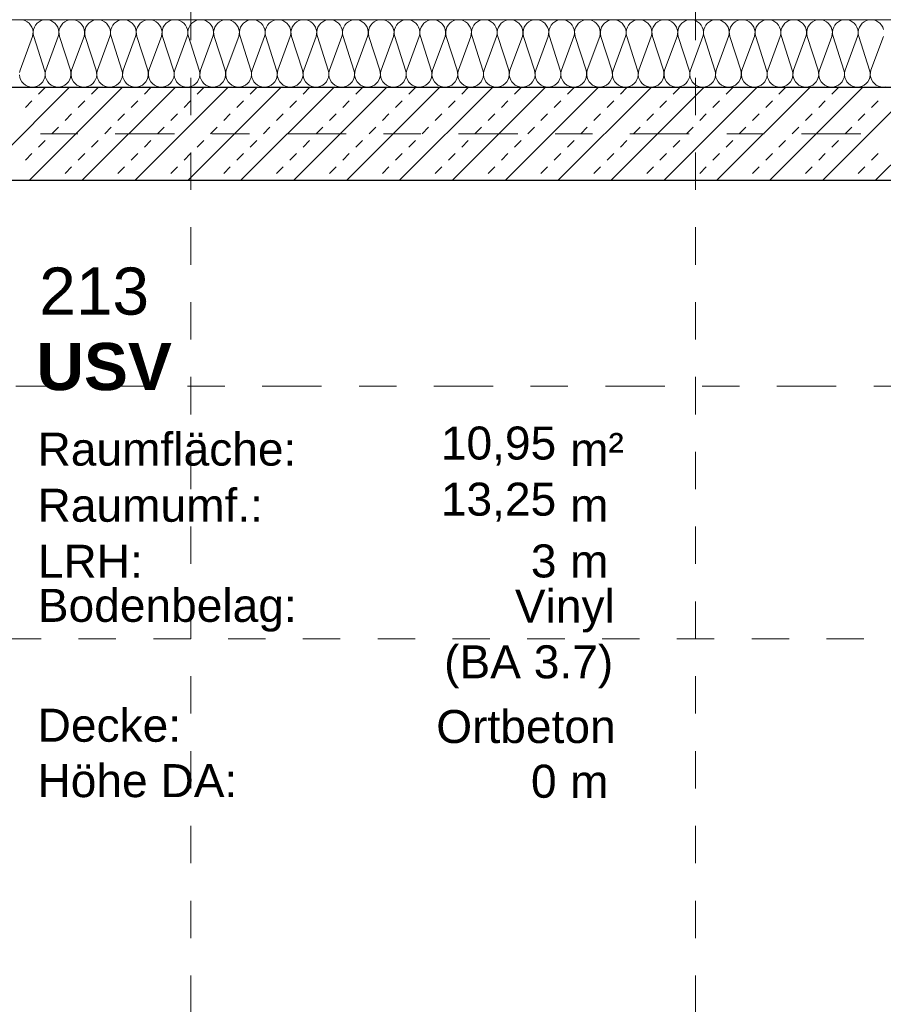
# Model space of a CAD drawing. Header units: metres. Extents: x -45.2 to 14.3, y -31.8 to 10.2.
# Tile 59 of 141: x -26.1 to -23.8, y -2.3 to 0.3. Entities that reach past the tile are written whole.
import ezdxf

# ---------------------------------------------------------------- set-up
doc = ezdxf.new("R2010")
doc.units = ezdxf.units.M
doc.header["$LTSCALE"] = 0.05
doc.linetypes.add('Achsen 01', pattern=[5.291531, 3.175, -1.058062, 0.352704, -0.705764])
doc.linetypes.add('Raster 01', pattern=[2, 1, -1])
for name, color, linetype, lineweight in [('013_Beton und Stahlbetonarbeiten-330 Außenwände', 7, 'Continuous', 25), ('AV1-Schnitt Achsen', 7, 'Achsen 01', 18), ('AV1-Stempel-Raumstempel', 7, 'Continuous', 9)]:
    doc.layers.add(name, color=color, linetype=linetype, lineweight=lineweight)
for name, color, linetype, lineweight, true_color in [('014_Fassadenarbeiten-330 mineralische Dämmung', 7, 'Continuous', 9, 0x666666), ('AV1-Achsen', 1, 'Achsen 01', 18, 0xff0000), ('AV1-Raster', 7, 'Raster 01', 9, 0xa6a6a6)]:
    doc.layers.add(name, color=color, linetype=linetype, lineweight=lineweight, true_color=true_color)
doc.styles.add('Arial', font='arial.ttf')
doc.styles.add('Arial (bold)', font='arialbd.ttf')

msp = doc.modelspace()

# ---------------------------------------------------------------- linework, layer by layer
at = {"layer": '013_Beton und Stahlbetonarbeiten-330 Außenwände', "color": 251, "linetype": 'Continuous', "lineweight": 13, "true_color": 0x4c4c4c}
for p, q in [((-25.9738, 0.125), (-26.2238, -0.125)), ((-25.8323, 0.125), (-26.0823, -0.125)), ((-26.0569, 0.1061), (-26.0392, 0.1237)), ((-25.6909, 0.125), (-25.9409, -0.125)), ((-25.9155, 0.1061), (-25.8978, 0.1237)), ((-25.5495, 0.125), (-25.7995, -0.125)), ((-25.774, 0.1061), (-25.7564, 0.1237)), ((-25.4081, 0.125), (-25.6581, -0.125)), ((-25.6326, 0.1061), (-25.6149, 0.1237)), ((-25.2666, 0.125), (-25.5166, -0.125)), ((-25.4912, 0.1061), (-25.4735, 0.1237)), ((-25.1252, 0.125), (-25.3752, -0.125)), ((-25.3498, 0.1061), (-25.3321, 0.1237)), ((-24.9838, 0.125), (-25.2338, -0.125)), ((-25.2084, 0.1061), (-25.1907, 0.1237)), ((-24.8424, 0.125), (-25.0924, -0.125)), ((-25.0669, 0.1061), (-25.0493, 0.1237)), ((-24.701, 0.125), (-24.951, -0.125)), ((-24.9255, 0.1061), (-24.9078, 0.1237)), ((-24.5595, 0.125), (-24.8095, -0.125)), ((-24.7841, 0.1061), (-24.7664, 0.1237)), ((-24.4181, 0.125), (-24.6681, -0.125)), ((-24.6427, 0.1061), (-24.625, 0.1237)), ((-24.2767, 0.125), (-24.5267, -0.125)), ((-24.5012, 0.1061), (-24.4836, 0.1237)), ((-24.1353, 0.125), (-24.3853, -0.125)), ((-24.3598, 0.1061), (-24.3422, 0.1237)), ((-23.9939, 0.125), (-24.2439, -0.125)), ((-24.2184, 0.1061), (-24.2007, 0.1237)), ((-23.8524, 0.125), (-24.1024, -0.125)), ((-24.077, 0.1061), (-24.0593, 0.1237)), ((-23.711, 0.125), (-23.961, -0.125)), ((-23.9356, 0.1061), (-23.9179, 0.1237)), ((-23.5696, 0.125), (-23.8196, -0.125)), ((-26.0922, 0.0707), (-26.0746, 0.0884)), ((-25.9508, 0.0707), (-25.9331, 0.0884)), ((-25.8094, 0.0707), (-25.7917, 0.0884)), ((-25.668, 0.0707), (-25.6503, 0.0884)), ((-25.5266, 0.0707), (-25.5089, 0.0884)), ((-25.3851, 0.0707), (-25.3675, 0.0884)), ((-25.2437, 0.0707), (-25.226, 0.0884)), ((-25.1023, 0.0707), (-25.0846, 0.0884)), ((-24.9609, 0.0707), (-24.9432, 0.0884)), ((-24.8194, 0.0707), (-24.8018, 0.0884)), ((-24.678, 0.0707), (-24.6603, 0.0884)), ((-24.5366, 0.0707), (-24.5189, 0.0884)), ((-24.3952, 0.0707), (-24.3775, 0.0884)), ((-24.2538, 0.0707), (-24.2361, 0.0884)), ((-24.1123, 0.0707), (-24.0947, 0.0884)), ((-23.9709, 0.0707), (-23.9532, 0.0884)), ((-23.8295, 0.0707), (-23.8118, 0.0884)), ((-25.9862, 0.0354), (-25.9685, 0.053)), ((-25.8448, 0.0354), (-25.8271, 0.053)), ((-25.7033, 0.0354), (-25.6857, 0.053)), ((-25.5619, 0.0354), (-25.5442, 0.053)), ((-25.4205, 0.0354), (-25.4028, 0.053)), ((-25.2791, 0.0354), (-25.2614, 0.053)), ((-25.1376, 0.0354), (-25.12, 0.053)), ((-24.9962, 0.0354), (-24.9785, 0.053)), ((-24.8548, 0.0354), (-24.8371, 0.053)), ((-24.7134, 0.0354), (-24.6957, 0.053)), ((-24.572, 0.0354), (-24.5543, 0.053)), ((-24.4305, 0.0354), (-24.4129, 0.053)), ((-24.2891, 0.0354), (-24.2714, 0.053)), ((-24.1477, 0.0354), (-24.13, 0.053)), ((-24.0063, 0.0354), (-23.9886, 0.053)), ((-23.8649, 0.0354), (-23.8472, 0.053)), ((-26.0215, 0), (-26.0039, 0.0177)), ((-25.8801, 0), (-25.8624, 0.0177)), ((-25.7387, 0), (-25.721, 0.0177)), ((-25.5973, 0), (-25.5796, 0.0177)), ((-25.4558, 0), (-25.4382, 0.0177)), ((-25.3144, 0), (-25.2967, 0.0177)), ((-25.173, 0), (-25.1553, 0.0177)), ((-25.0316, 0), (-25.0139, 0.0177)), ((-24.8902, 0), (-24.8725, 0.0177)), ((-24.7487, 0), (-24.7311, 0.0177)), ((-24.6073, 0), (-24.5896, 0.0177)), ((-24.4659, 0), (-24.4482, 0.0177)), ((-24.3245, 0), (-24.3068, 0.0177)), ((-24.1831, 0), (-24.1654, 0.0177)), ((-24.0416, 0), (-24.024, 0.0177)), ((-23.9002, 0), (-23.8825, 0.0177)), ((-26.0569, -0.0354), (-26.0392, -0.0177)), ((-25.9155, -0.0354), (-25.8978, -0.0177)), ((-25.774, -0.0354), (-25.7564, -0.0177)), ((-25.6326, -0.0354), (-25.6149, -0.0177)), ((-25.4912, -0.0354), (-25.4735, -0.0177)), ((-25.3498, -0.0354), (-25.3321, -0.0177)), ((-25.2084, -0.0354), (-25.1907, -0.0177)), ((-25.0669, -0.0354), (-25.0493, -0.0177)), ((-24.9255, -0.0354), (-24.9078, -0.0177)), ((-24.7841, -0.0354), (-24.7664, -0.0177)), ((-24.6427, -0.0354), (-24.625, -0.0177)), ((-24.5012, -0.0354), (-24.4836, -0.0177)), ((-24.3598, -0.0354), (-24.3422, -0.0177)), ((-24.2184, -0.0354), (-24.2007, -0.0177)), ((-24.077, -0.0354), (-24.0593, -0.0177)), ((-23.9356, -0.0354), (-23.9179, -0.0177)), ((-26.0922, -0.0707), (-26.0746, -0.053)), ((-25.9508, -0.0707), (-25.9331, -0.053)), ((-25.8094, -0.0707), (-25.7917, -0.053)), ((-25.668, -0.0707), (-25.6503, -0.053)), ((-25.5266, -0.0707), (-25.5089, -0.053)), ((-25.3851, -0.0707), (-25.3675, -0.053)), ((-25.2437, -0.0707), (-25.226, -0.053)), ((-25.1023, -0.0707), (-25.0846, -0.053)), ((-24.9609, -0.0707), (-24.9432, -0.053)), ((-24.8194, -0.0707), (-24.8018, -0.053)), ((-24.678, -0.0707), (-24.6603, -0.053)), ((-24.5366, -0.0707), (-24.5189, -0.053)), ((-24.3952, -0.0707), (-24.3775, -0.053)), ((-24.2538, -0.0707), (-24.2361, -0.053)), ((-24.1123, -0.0707), (-24.0947, -0.053)), ((-23.9709, -0.0707), (-23.9532, -0.053)), ((-23.8295, -0.0707), (-23.8118, -0.053)), ((-25.9862, -0.1061), (-25.9685, -0.0884)), ((-25.8448, -0.1061), (-25.8271, -0.0884)), ((-25.7033, -0.1061), (-25.6857, -0.0884)), ((-25.5619, -0.1061), (-25.5442, -0.0884)), ((-25.4205, -0.1061), (-25.4028, -0.0884)), ((-25.2791, -0.1061), (-25.2614, -0.0884)), ((-25.1376, -0.1061), (-25.12, -0.0884)), ((-24.9962, -0.1061), (-24.9785, -0.0884)), ((-24.8548, -0.1061), (-24.8371, -0.0884)), ((-24.7134, -0.1061), (-24.6957, -0.0884)), ((-24.572, -0.1061), (-24.5543, -0.0884)), ((-24.4305, -0.1061), (-24.4129, -0.0884)), ((-24.2891, -0.1061), (-24.2714, -0.0884)), ((-24.1477, -0.1061), (-24.13, -0.0884)), ((-24.0063, -0.1061), (-23.9886, -0.0884)), ((-23.8649, -0.1061), (-23.8472, -0.0884)), ((-26.0051, -0.125), (-26.0039, -0.1237)), ((-25.8637, -0.125), (-25.8624, -0.1237)), ((-25.7223, -0.125), (-25.721, -0.1237)), ((-25.5808, -0.125), (-25.5796, -0.1237)), ((-25.4394, -0.125), (-25.4382, -0.1237)), ((-25.298, -0.125), (-25.2967, -0.1237)), ((-25.1566, -0.125), (-25.1553, -0.1237)), ((-25.0152, -0.125), (-25.0139, -0.1237)), ((-24.8737, -0.125), (-24.8725, -0.1237)), ((-24.7323, -0.125), (-24.7311, -0.1237)), ((-24.5909, -0.125), (-24.5896, -0.1237)), ((-24.4495, -0.125), (-24.4482, -0.1237)), ((-24.3081, -0.125), (-24.3068, -0.1237)), ((-24.1666, -0.125), (-24.1654, -0.1237)), ((-24.0252, -0.125), (-24.024, -0.1237)), ((-23.8838, -0.125), (-23.8825, -0.1237))]:
    msp.add_line(p, q, dxfattribs=at)
at = {"layer": '013_Beton und Stahlbetonarbeiten-330 Außenwände'}
msp.add_lwpolyline([(-39.275, 0.125), (-18.775, 0.125), (-18.775, -0.125), (-39.025, -0.125), (-39.025, -5.525), (-39.275, -5.525)], close=True, dxfattribs=at)
at = {"layer": '014_Fassadenarbeiten-330 mineralische Dämmung'}
msp.add_lwpolyline([(-18.9, 0.305), (-18.9, 0.125), (-39.275, 0.125), (-39.275, -5.4), (-39.455, -5.4), (-39.455, 0.305)], close=True, dxfattribs=at)
for points in [[(-26.1078, 0.1637), (-26.1064, 0.17), (-26.0731, 0.26), (-26.0731, 0.26), (-26.0718, 0.2663), (-26.0716, 0.2728), (-26.0726, 0.2792), (-26.0748, 0.2853), (-26.0781, 0.2908), (-26.0824, 0.2957), (-26.0875, 0.2997), (-26.0933, 0.3026), (-26.0995, 0.3044), (-26.1059, 0.305), (-26.1124, 0.3044)], [(-23.7974, 0.2792), (-23.7996, 0.2853), (-23.8029, 0.2908), (-23.8072, 0.2957), (-23.8123, 0.2997), (-23.8181, 0.3026), (-23.8243, 0.3044), (-23.8308, 0.305), (-23.8372, 0.3044), (-23.8434, 0.3026), (-23.8492, 0.2997), (-23.8543, 0.2957), (-23.8586, 0.2908), (-23.8619, 0.2853), (-23.8641, 0.2792), (-23.8651, 0.2728), (-23.8649, 0.2663), (-23.8635, 0.26), (-23.8346, 0.17), (-23.8346, 0.17), (-23.8332, 0.1637), (-23.833, 0.1572), (-23.8341, 0.1508), (-23.8363, 0.1447), (-23.8396, 0.1392), (-23.8438, 0.1343), (-23.849, 0.1303), (-23.8547, 0.1274), (-23.861, 0.1256), (-23.8674, 0.125), (-23.8738, 0.1256), (-23.8801, 0.1274), (-23.8858, 0.1303), (-23.891, 0.1343), (-23.8952, 0.1392), (-23.8985, 0.1447), (-23.9008, 0.1508), (-23.9018, 0.1572), (-23.9016, 0.1637), (-23.9002, 0.17), (-23.8669, 0.26), (-23.8669, 0.26), (-23.8655, 0.2663), (-23.8653, 0.2728), (-23.8664, 0.2792), (-23.8686, 0.2853), (-23.8719, 0.2908), (-23.8761, 0.2957), (-23.8813, 0.2997), (-23.887, 0.3026), (-23.8933, 0.3044), (-23.8997, 0.305), (-23.9061, 0.3044), (-23.9124, 0.3026), (-23.9181, 0.2997), (-23.9233, 0.2957), (-23.9275, 0.2908), (-23.9308, 0.2853), (-23.933, 0.2792), (-23.9341, 0.2728), (-23.9339, 0.2663), (-23.9325, 0.26), (-23.9036, 0.17), (-23.9036, 0.17), (-23.9022, 0.1637), (-23.902, 0.1572), (-23.903, 0.1508), (-23.9052, 0.1447), (-23.9085, 0.1392), (-23.9128, 0.1343), (-23.9179, 0.1303), (-23.9237, 0.1274), (-23.9299, 0.1256), (-23.9363, 0.125), (-23.9428, 0.1256), (-23.949, 0.1274), (-23.9548, 0.1303), (-23.9599, 0.1343), (-23.9642, 0.1392), (-23.9675, 0.1447), (-23.9697, 0.1508), (-23.9707, 0.1572), (-23.9705, 0.1637), (-23.9691, 0.17), (-23.9359, 0.26), (-23.9359, 0.26), (-23.9345, 0.2663), (-23.9343, 0.2728), (-23.9353, 0.2792), (-23.9375, 0.2853), (-23.9408, 0.2908), (-23.9451, 0.2957), (-23.9502, 0.2997), (-23.956, 0.3026), (-23.9622, 0.3044), (-23.9686, 0.305), (-23.9751, 0.3044), (-23.9813, 0.3026), (-23.9871, 0.2997), (-23.9922, 0.2957), (-23.9965, 0.2908), (-23.9998, 0.2853), (-24.002, 0.2792), (-24.003, 0.2728), (-24.0028, 0.2663), (-24.0014, 0.26), (-23.9725, 0.17), (-23.9725, 0.17), (-23.9711, 0.1637), (-23.9709, 0.1572), (-23.9719, 0.1508), (-23.9741, 0.1447), (-23.9774, 0.1392), (-23.9817, 0.1343), (-23.9869, 0.1303), (-23.9926, 0.1274), (-23.9988, 0.1256), (-24.0053, 0.125), (-24.0117, 0.1256), (-24.018, 0.1274), (-24.0237, 0.1303), (-24.0288, 0.1343), (-24.0331, 0.1392), (-24.0364, 0.1447), (-24.0386, 0.1508), (-24.0397, 0.1572), (-24.0395, 0.1637), (-24.0381, 0.17), (-24.0048, 0.26), (-24.0048, 0.26), (-24.0034, 0.2663), (-24.0032, 0.2728), (-24.0042, 0.2792), (-24.0064, 0.2853), (-24.0098, 0.2908), (-24.014, 0.2957), (-24.0192, 0.2997), (-24.0249, 0.3026), (-24.0311, 0.3044), (-24.0376, 0.305), (-24.044, 0.3044), (-24.0503, 0.3026), (-24.056, 0.2997), (-24.0611, 0.2957), (-24.0654, 0.2908), (-24.0687, 0.2853), (-24.0709, 0.2792), (-24.072, 0.2728), (-24.0718, 0.2663), (-24.0704, 0.26), (-24.0415, 0.17), (-24.0415, 0.17), (-24.0401, 0.1637), (-24.0399, 0.1572), (-24.0409, 0.1508), (-24.0431, 0.1447), (-24.0464, 0.1392), (-24.0507, 0.1343), (-24.0558, 0.1303), (-24.0616, 0.1274), (-24.0678, 0.1256), (-24.0742, 0.125), (-24.0807, 0.1256), (-24.0869, 0.1274), (-24.0927, 0.1303), (-24.0978, 0.1343), (-24.1021, 0.1392), (-24.1054, 0.1447), (-24.1076, 0.1508), (-24.1086, 0.1572), (-24.1084, 0.1637), (-24.107, 0.17), (-24.0737, 0.26), (-24.0737, 0.26), (-24.0724, 0.2663), (-24.0722, 0.2728), (-24.0732, 0.2792), (-24.0754, 0.2853), (-24.0787, 0.2908), (-24.083, 0.2957), (-24.0881, 0.2997), (-24.0939, 0.3026), (-24.1001, 0.3044), (-24.1065, 0.305), (-24.113, 0.3044), (-24.1192, 0.3026), (-24.125, 0.2997), (-24.1301, 0.2957), (-24.1344, 0.2908), (-24.1377, 0.2853), (-24.1399, 0.2792), (-24.1409, 0.2728), (-24.1407, 0.2663), (-24.1393, 0.26), (-24.1104, 0.17), (-24.1104, 0.17), (-24.109, 0.1637), (-24.1088, 0.1572), (-24.1098, 0.1508), (-24.112, 0.1447), (-24.1153, 0.1392), (-24.1196, 0.1343), (-24.1247, 0.1303), (-24.1305, 0.1274), (-24.1367, 0.1256), (-24.1432, 0.125), (-24.1496, 0.1256), (-24.1558, 0.1274), (-24.1616, 0.1303), (-24.1667, 0.1343), (-24.171, 0.1392), (-24.1743, 0.1447), (-24.1765, 0.1508), (-24.1776, 0.1572), (-24.1774, 0.1637), (-24.176, 0.17), (-24.1427, 0.26), (-24.1427, 0.26), (-24.1413, 0.2663), (-24.1411, 0.2728), (-24.1421, 0.2792), (-24.1443, 0.2853), (-24.1476, 0.2908), (-24.1519, 0.2957), (-24.157, 0.2997), (-24.1628, 0.3026), (-24.169, 0.3044), (-24.1755, 0.305), (-24.1819, 0.3044), (-24.1881, 0.3026), (-24.1939, 0.2997), (-24.199, 0.2957), (-24.2033, 0.2908), (-24.2066, 0.2853), (-24.2088, 0.2792), (-24.2098, 0.2728), (-24.2097, 0.2663), (-24.2083, 0.26), (-24.1793, 0.17), (-24.1793, 0.17), (-24.1779, 0.1637), (-24.1778, 0.1572), (-24.1788, 0.1508), (-24.181, 0.1447), (-24.1843, 0.1392), (-24.1886, 0.1343), (-24.1937, 0.1303), (-24.1995, 0.1274), (-24.2057, 0.1256), (-24.2121, 0.125), (-24.2186, 0.1256), (-24.2248, 0.1274), (-24.2306, 0.1303), (-24.2357, 0.1343), (-24.24, 0.1392), (-24.2433, 0.1447), (-24.2455, 0.1508), (-24.2465, 0.1572), (-24.2463, 0.1637), (-24.2449, 0.17), (-24.2116, 0.26), (-24.2116, 0.26), (-24.2102, 0.2663), (-24.2101, 0.2728), (-24.2111, 0.2792), (-24.2133, 0.2853), (-24.2166, 0.2908), (-24.2209, 0.2957), (-24.226, 0.2997), (-24.2318, 0.3026), (-24.238, 0.3044), (-24.2444, 0.305), (-24.2509, 0.3044), (-24.2571, 0.3026), (-24.2629, 0.2997), (-24.268, 0.2957), (-24.2723, 0.2908), (-24.2756, 0.2853), (-24.2778, 0.2792), (-24.2788, 0.2728), (-24.2786, 0.2663), (-24.2772, 0.26), (-24.2483, 0.17), (-24.2483, 0.17), (-24.2469, 0.1637), (-24.2467, 0.1572), (-24.2477, 0.1508), (-24.2499, 0.1447), (-24.2532, 0.1392), (-24.2575, 0.1343), (-24.2626, 0.1303), (-24.2684, 0.1274), (-24.2746, 0.1256), (-24.2811, 0.125), (-24.2875, 0.1256), (-24.2937, 0.1274), (-24.2995, 0.1303), (-24.3046, 0.1343), (-24.3089, 0.1392), (-24.3122, 0.1447), (-24.3144, 0.1508), (-24.3154, 0.1572), (-24.3153, 0.1637), (-24.3139, 0.17), (-24.2806, 0.26), (-24.2806, 0.26), (-24.2792, 0.2663), (-24.279, 0.2728), (-24.28, 0.2792), (-24.2822, 0.2853), (-24.2855, 0.2908), (-24.2898, 0.2957), (-24.2949, 0.2997), (-24.3007, 0.3026), (-24.3069, 0.3044), (-24.3134, 0.305), (-24.3198, 0.3044), (-24.326, 0.3026), (-24.3318, 0.2997), (-24.3369, 0.2957), (-24.3412, 0.2908), (-24.3445, 0.2853), (-24.3467, 0.2792), (-24.3477, 0.2728), (-24.3476, 0.2663), (-24.3462, 0.26), (-24.3172, 0.17), (-24.3172, 0.17), (-24.3158, 0.1637), (-24.3156, 0.1572), (-24.3167, 0.1508), (-24.3189, 0.1447), (-24.3222, 0.1392), (-24.3265, 0.1343), (-24.3316, 0.1303), (-24.3373, 0.1274), (-24.3436, 0.1256), (-24.35, 0.125), (-24.3565, 0.1256), (-24.3627, 0.1274), (-24.3685, 0.1303), (-24.3736, 0.1343), (-24.3779, 0.1392), (-24.3812, 0.1447), (-24.3834, 0.1508), (-24.3844, 0.1572), (-24.3842, 0.1637), (-24.3828, 0.17), (-24.3495, 0.26), (-24.3495, 0.26), (-24.3481, 0.2663), (-24.3479, 0.2728), (-24.349, 0.2792), (-24.3512, 0.2853), (-24.3545, 0.2908), (-24.3588, 0.2957), (-24.3639, 0.2997), (-24.3697, 0.3026), (-24.3759, 0.3044), (-24.3823, 0.305), (-24.3888, 0.3044), (-24.395, 0.3026), (-24.4007, 0.2997), (-24.4059, 0.2957), (-24.4102, 0.2908), (-24.4135, 0.2853), (-24.4157, 0.2792), (-24.4167, 0.2728), (-24.4165, 0.2663), (-24.4151, 0.26), (-24.3862, 0.17), (-24.3862, 0.17), (-24.3848, 0.1637), (-24.3846, 0.1572), (-24.3856, 0.1508), (-24.3878, 0.1447), (-24.3911, 0.1392), (-24.3954, 0.1343), (-24.4005, 0.1303), (-24.4063, 0.1274), (-24.4125, 0.1256), (-24.419, 0.125), (-24.4254, 0.1256), (-24.4316, 0.1274), (-24.4374, 0.1303), (-24.4425, 0.1343), (-24.4468, 0.1392), (-24.4501, 0.1447), (-24.4523, 0.1508), (-24.4533, 0.1572), (-24.4531, 0.1637), (-24.4517, 0.17), (-24.4185, 0.26), (-24.4185, 0.26), (-24.4171, 0.2663), (-24.4169, 0.2728), (-24.4179, 0.2792), (-24.4201, 0.2853), (-24.4234, 0.2908), (-24.4277, 0.2957), (-24.4328, 0.2997), (-24.4386, 0.3026), (-24.4448, 0.3044), (-24.4513, 0.305), (-24.4577, 0.3044), (-24.4639, 0.3026), (-24.4697, 0.2997), (-24.4748, 0.2957), (-24.4791, 0.2908), (-24.4824, 0.2853), (-24.4846, 0.2792), (-24.4856, 0.2728), (-24.4854, 0.2663), (-24.484, 0.26), (-24.4551, 0.17), (-24.4551, 0.17), (-24.4537, 0.1637), (-24.4535, 0.1572), (-24.4546, 0.1508), (-24.4568, 0.1447), (-24.4601, 0.1392), (-24.4643, 0.1343), (-24.4695, 0.1303), (-24.4752, 0.1274), (-24.4815, 0.1256), (-24.4879, 0.125), (-24.4944, 0.1256), (-24.5006, 0.1274), (-24.5063, 0.1303), (-24.5115, 0.1343), (-24.5157, 0.1392), (-24.5191, 0.1447), (-24.5213, 0.1508), (-24.5223, 0.1572), (-24.5221, 0.1637), (-24.5207, 0.17), (-24.4874, 0.26), (-24.4874, 0.26), (-24.486, 0.2663), (-24.4858, 0.2728), (-24.4869, 0.2792), (-24.4891, 0.2853), (-24.4924, 0.2908), (-24.4967, 0.2957), (-24.5018, 0.2997), (-24.5075, 0.3026), (-24.5138, 0.3044), (-24.5202, 0.305), (-24.5266, 0.3044), (-24.5329, 0.3026), (-24.5386, 0.2997), (-24.5438, 0.2957), (-24.548, 0.2908), (-24.5513, 0.2853), (-24.5535, 0.2792), (-24.5546, 0.2728), (-24.5544, 0.2663), (-24.553, 0.26), (-24.5241, 0.17), (-24.5241, 0.17), (-24.5227, 0.1637), (-24.5225, 0.1572), (-24.5235, 0.1508), (-24.5257, 0.1447), (-24.529, 0.1392), (-24.5333, 0.1343), (-24.5384, 0.1303), (-24.5442, 0.1274), (-24.5504, 0.1256), (-24.5568, 0.125), (-24.5633, 0.1256), (-24.5695, 0.1274), (-24.5753, 0.1303), (-24.5804, 0.1343), (-24.5847, 0.1392), (-24.588, 0.1447), (-24.5902, 0.1508), (-24.5912, 0.1572), (-24.591, 0.1637), (-24.5896, 0.17), (-24.5564, 0.26), (-24.5564, 0.26), (-24.555, 0.2663), (-24.5548, 0.2728), (-24.5558, 0.2792), (-24.558, 0.2853), (-24.5613, 0.2908), (-24.5656, 0.2957), (-24.5707, 0.2997), (-24.5765, 0.3026), (-24.5827, 0.3044), (-24.5891, 0.305), (-24.5956, 0.3044), (-24.6018, 0.3026), (-24.6076, 0.2997), (-24.6127, 0.2957), (-24.617, 0.2908), (-24.6203, 0.2853), (-24.6225, 0.2792), (-24.6235, 0.2728), (-24.6233, 0.2663), (-24.6219, 0.26), (-24.593, 0.17), (-24.593, 0.17), (-24.5916, 0.1637), (-24.5914, 0.1572), (-24.5924, 0.1508), (-24.5946, 0.1447), (-24.598, 0.1392), (-24.6022, 0.1343), (-24.6074, 0.1303), (-24.6131, 0.1274), (-24.6193, 0.1256), (-24.6258, 0.125), (-24.6322, 0.1256), (-24.6385, 0.1274), (-24.6442, 0.1303), (-24.6494, 0.1343), (-24.6536, 0.1392), (-24.6569, 0.1447), (-24.6591, 0.1508), (-24.6602, 0.1572), (-24.66, 0.1637), (-24.6586, 0.17), (-24.6253, 0.26), (-24.6253, 0.26), (-24.6239, 0.2663), (-24.6237, 0.2728), (-24.6247, 0.2792), (-24.627, 0.2853), (-24.6303, 0.2908), (-24.6345, 0.2957), (-24.6397, 0.2997), (-24.6454, 0.3026), (-24.6516, 0.3044), (-24.6581, 0.305), (-24.6645, 0.3044), (-24.6708, 0.3026), (-24.6765, 0.2997), (-24.6816, 0.2957), (-24.6859, 0.2908), (-24.6892, 0.2853), (-24.6914, 0.2792), (-24.6925, 0.2728), (-24.6923, 0.2663), (-24.6909, 0.26), (-24.662, 0.17), (-24.662, 0.17), (-24.6606, 0.1637), (-24.6604, 0.1572), (-24.6614, 0.1508), (-24.6636, 0.1447), (-24.6669, 0.1392), (-24.6712, 0.1343), (-24.6763, 0.1303), (-24.6821, 0.1274), (-24.6883, 0.1256), (-24.6947, 0.125), (-24.7012, 0.1256), (-24.7074, 0.1274), (-24.7132, 0.1303), (-24.7183, 0.1343), (-24.7226, 0.1392), (-24.7259, 0.1447), (-24.7281, 0.1508), (-24.7291, 0.1572), (-24.7289, 0.1637), (-24.7275, 0.17), (-24.6943, 0.26), (-24.6943, 0.26), (-24.6929, 0.2663), (-24.6927, 0.2728), (-24.6937, 0.2792), (-24.6959, 0.2853), (-24.6992, 0.2908), (-24.7035, 0.2957), (-24.7086, 0.2997), (-24.7144, 0.3026), (-24.7206, 0.3044), (-24.727, 0.305), (-24.7335, 0.3044), (-24.7397, 0.3026), (-24.7455, 0.2997), (-24.7506, 0.2957), (-24.7549, 0.2908), (-24.7582, 0.2853), (-24.7604, 0.2792), (-24.7614, 0.2728), (-24.7612, 0.2663), (-24.7598, 0.26), (-24.7309, 0.17), (-24.7309, 0.17), (-24.7295, 0.1637), (-24.7293, 0.1572), (-24.7303, 0.1508), (-24.7325, 0.1447), (-24.7358, 0.1392), (-24.7401, 0.1343), (-24.7452, 0.1303), (-24.751, 0.1274), (-24.7572, 0.1256), (-24.7637, 0.125), (-24.7701, 0.1256), (-24.7763, 0.1274), (-24.7821, 0.1303), (-24.7872, 0.1343), (-24.7915, 0.1392), (-24.7948, 0.1447), (-24.797, 0.1508), (-24.7981, 0.1572), (-24.7979, 0.1637), (-24.7965, 0.17), (-24.7632, 0.26), (-24.7632, 0.26), (-24.7618, 0.2663), (-24.7616, 0.2728), (-24.7626, 0.2792), (-24.7648, 0.2853), (-24.7681, 0.2908), (-24.7724, 0.2957), (-24.7776, 0.2997), (-24.7833, 0.3026), (-24.7895, 0.3044), (-24.796, 0.305), (-24.8024, 0.3044), (-24.8086, 0.3026), (-24.8144, 0.2997), (-24.8195, 0.2957), (-24.8238, 0.2908), (-24.8271, 0.2853), (-24.8293, 0.2792), (-24.8304, 0.2728), (-24.8302, 0.2663), (-24.8288, 0.26), (-24.7998, 0.17), (-24.7998, 0.17), (-24.7984, 0.1637), (-24.7983, 0.1572), (-24.7993, 0.1508), (-24.8015, 0.1447), (-24.8048, 0.1392), (-24.8091, 0.1343), (-24.8142, 0.1303), (-24.82, 0.1274), (-24.8262, 0.1256), (-24.8326, 0.125), (-24.8391, 0.1256), (-24.8453, 0.1274), (-24.8511, 0.1303), (-24.8562, 0.1343), (-24.8605, 0.1392), (-24.8638, 0.1447), (-24.866, 0.1508), (-24.867, 0.1572), (-24.8668, 0.1637), (-24.8654, 0.17), (-24.8321, 0.26), (-24.8321, 0.26), (-24.8307, 0.2663), (-24.8306, 0.2728), (-24.8316, 0.2792), (-24.8338, 0.2853), (-24.8371, 0.2908), (-24.8414, 0.2957), (-24.8465, 0.2997), (-24.8523, 0.3026), (-24.8585, 0.3044), (-24.8649, 0.305), (-24.8714, 0.3044), (-24.8776, 0.3026), (-24.8834, 0.2997), (-24.8885, 0.2957), (-24.8928, 0.2908), (-24.8961, 0.2853), (-24.8983, 0.2792), (-24.8993, 0.2728), (-24.8991, 0.2663), (-24.8977, 0.26), (-24.8688, 0.17), (-24.8688, 0.17), (-24.8674, 0.1637), (-24.8672, 0.1572), (-24.8682, 0.1508), (-24.8704, 0.1447), (-24.8737, 0.1392), (-24.878, 0.1343), (-24.8831, 0.1303), (-24.8889, 0.1274), (-24.8951, 0.1256), (-24.9016, 0.125), (-24.908, 0.1256), (-24.9142, 0.1274), (-24.92, 0.1303), (-24.9251, 0.1343), (-24.9294, 0.1392), (-24.9327, 0.1447), (-24.9349, 0.1508), (-24.9359, 0.1572), (-24.9358, 0.1637), (-24.9344, 0.17), (-24.9011, 0.26), (-24.9011, 0.26), (-24.8997, 0.2663), (-24.8995, 0.2728), (-24.9005, 0.2792), (-24.9027, 0.2853), (-24.906, 0.2908), (-24.9103, 0.2957), (-24.9154, 0.2997), (-24.9212, 0.3026), (-24.9274, 0.3044), (-24.9339, 0.305), (-24.9403, 0.3044), (-24.9465, 0.3026), (-24.9523, 0.2997), (-24.9574, 0.2957), (-24.9617, 0.2908), (-24.965, 0.2853), (-24.9672, 0.2792), (-24.9682, 0.2728), (-24.9681, 0.2663), (-24.9667, 0.26), (-24.9377, 0.17), (-24.9377, 0.17), (-24.9363, 0.1637), (-24.9361, 0.1572), (-24.9372, 0.1508), (-24.9394, 0.1447), (-24.9427, 0.1392), (-24.947, 0.1343), (-24.9521, 0.1303), (-24.9579, 0.1274), (-24.9641, 0.1256), (-24.9705, 0.125), (-24.977, 0.1256), (-24.9832, 0.1274), (-24.989, 0.1303), (-24.9941, 0.1343), (-24.9984, 0.1392), (-25.0017, 0.1447), (-25.0039, 0.1508), (-25.0049, 0.1572), (-25.0047, 0.1637), (-25.0033, 0.17), (-24.97, 0.26), (-24.97, 0.26), (-24.9686, 0.2663), (-24.9684, 0.2728), (-24.9695, 0.2792), (-24.9717, 0.2853), (-24.975, 0.2908), (-24.9793, 0.2957), (-24.9844, 0.2997), (-24.9902, 0.3026), (-24.9964, 0.3044), (-25.0028, 0.305), (-25.0093, 0.3044), (-25.0155, 0.3026), (-25.0212, 0.2997), (-25.0264, 0.2957), (-25.0307, 0.2908), (-25.034, 0.2853), (-25.0362, 0.2792), (-25.0372, 0.2728), (-25.037, 0.2663), (-25.0356, 0.26), (-25.0067, 0.17), (-25.0067, 0.17), (-25.0053, 0.1637), (-25.0051, 0.1572), (-25.0061, 0.1508), (-25.0083, 0.1447), (-25.0116, 0.1392), (-25.0159, 0.1343), (-25.021, 0.1303), (-25.0268, 0.1274), (-25.033, 0.1256), (-25.0395, 0.125), (-25.0459, 0.1256), (-25.0521, 0.1274), (-25.0579, 0.1303), (-25.063, 0.1343), (-25.0673, 0.1392), (-25.0706, 0.1447), (-25.0728, 0.1508), (-25.0738, 0.1572), (-25.0736, 0.1637), (-25.0722, 0.17), (-25.039, 0.26), (-25.039, 0.26), (-25.0376, 0.2663), (-25.0374, 0.2728), (-25.0384, 0.2792), (-25.0406, 0.2853), (-25.0439, 0.2908), (-25.0482, 0.2957), (-25.0533, 0.2997), (-25.0591, 0.3026), (-25.0653, 0.3044), (-25.0718, 0.305), (-25.0782, 0.3044), (-25.0844, 0.3026), (-25.0902, 0.2997), (-25.0953, 0.2957), (-25.0996, 0.2908), (-25.1029, 0.2853), (-25.1051, 0.2792), (-25.1061, 0.2728), (-25.1059, 0.2663), (-25.1045, 0.26), (-25.0756, 0.17), (-25.0756, 0.17), (-25.0742, 0.1637), (-25.074, 0.1572), (-25.0751, 0.1508), (-25.0773, 0.1447), (-25.0806, 0.1392), (-25.0849, 0.1343), (-25.09, 0.1303), (-25.0957, 0.1274), (-25.102, 0.1256), (-25.1084, 0.125), (-25.1149, 0.1256), (-25.1211, 0.1274), (-25.1268, 0.1303), (-25.132, 0.1343), (-25.1363, 0.1392), (-25.1396, 0.1447), (-25.1418, 0.1508), (-25.1428, 0.1572), (-25.1426, 0.1637), (-25.1412, 0.17), (-25.1079, 0.26), (-25.1079, 0.26), (-25.1065, 0.2663), (-25.1063, 0.2728), (-25.1074, 0.2792), (-25.1096, 0.2853), (-25.1129, 0.2908), (-25.1172, 0.2957), (-25.1223, 0.2997), (-25.128, 0.3026), (-25.1343, 0.3044), (-25.1407, 0.305), (-25.1472, 0.3044), (-25.1534, 0.3026), (-25.1591, 0.2997), (-25.1643, 0.2957), (-25.1685, 0.2908), (-25.1718, 0.2853), (-25.1741, 0.2792), (-25.1751, 0.2728), (-25.1749, 0.2663), (-25.1735, 0.26), (-25.1446, 0.17), (-25.1446, 0.17), (-25.1432, 0.1637), (-25.143, 0.1572), (-25.144, 0.1508), (-25.1462, 0.1447), (-25.1495, 0.1392), (-25.1538, 0.1343), (-25.1589, 0.1303), (-25.1647, 0.1274), (-25.1709, 0.1256), (-25.1774, 0.125), (-25.1838, 0.1256), (-25.19, 0.1274), (-25.1958, 0.1303), (-25.2009, 0.1343), (-25.2052, 0.1392), (-25.2085, 0.1447), (-25.2107, 0.1508), (-25.2117, 0.1572), (-25.2115, 0.1637), (-25.2101, 0.17), (-25.1769, 0.26), (-25.1769, 0.26), (-25.1755, 0.2663), (-25.1753, 0.2728), (-25.1763, 0.2792), (-25.1785, 0.2853), (-25.1818, 0.2908), (-25.1861, 0.2957), (-25.1912, 0.2997), (-25.197, 0.3026), (-25.2032, 0.3044), (-25.2097, 0.305), (-25.2161, 0.3044), (-25.2223, 0.3026), (-25.2281, 0.2997), (-25.2332, 0.2957), (-25.2375, 0.2908), (-25.2408, 0.2853), (-25.243, 0.2792), (-25.244, 0.2728), (-25.2438, 0.2663), (-25.2424, 0.26), (-25.2135, 0.17), (-25.2135, 0.17), (-25.2121, 0.1637), (-25.2119, 0.1572), (-25.2129, 0.1508), (-25.2152, 0.1447), (-25.2185, 0.1392), (-25.2227, 0.1343), (-25.2279, 0.1303), (-25.2336, 0.1274), (-25.2399, 0.1256), (-25.2463, 0.125), (-25.2527, 0.1256), (-25.259, 0.1274), (-25.2647, 0.1303), (-25.2699, 0.1343), (-25.2741, 0.1392), (-25.2774, 0.1447), (-25.2796, 0.1508), (-25.2807, 0.1572), (-25.2805, 0.1637), (-25.2791, 0.17), (-25.2458, 0.26), (-25.2458, 0.26), (-25.2444, 0.2663), (-25.2442, 0.2728), (-25.2453, 0.2792), (-25.2475, 0.2853), (-25.2508, 0.2908), (-25.255, 0.2957), (-25.2602, 0.2997), (-25.2659, 0.3026), (-25.2722, 0.3044), (-25.2786, 0.305), (-25.285, 0.3044), (-25.2913, 0.3026), (-25.297, 0.2997), (-25.3021, 0.2957), (-25.3064, 0.2908), (-25.3097, 0.2853), (-25.3119, 0.2792), (-25.313, 0.2728), (-25.3128, 0.2663), (-25.3114, 0.26), (-25.2825, 0.17), (-25.2825, 0.17), (-25.2811, 0.1637), (-25.2809, 0.1572), (-25.2819, 0.1508), (-25.2841, 0.1447), (-25.2874, 0.1392), (-25.2917, 0.1343), (-25.2968, 0.1303), (-25.3026, 0.1274), (-25.3088, 0.1256), (-25.3152, 0.125), (-25.3217, 0.1256), (-25.3279, 0.1274), (-25.3337, 0.1303), (-25.3388, 0.1343), (-25.3431, 0.1392), (-25.3464, 0.1447), (-25.3486, 0.1508), (-25.3496, 0.1572), (-25.3494, 0.1637), (-25.348, 0.17), (-25.3148, 0.26), (-25.3148, 0.26), (-25.3134, 0.2663), (-25.3132, 0.2728), (-25.3142, 0.2792), (-25.3164, 0.2853), (-25.3197, 0.2908), (-25.324, 0.2957), (-25.3291, 0.2997), (-25.3349, 0.3026), (-25.3411, 0.3044), (-25.3475, 0.305), (-25.354, 0.3044), (-25.3602, 0.3026), (-25.366, 0.2997), (-25.3711, 0.2957), (-25.3754, 0.2908), (-25.3787, 0.2853), (-25.3809, 0.2792), (-25.3819, 0.2728), (-25.3817, 0.2663), (-25.3803, 0.26), (-25.3514, 0.17), (-25.3514, 0.17), (-25.35, 0.1637), (-25.3498, 0.1572), (-25.3508, 0.1508), (-25.353, 0.1447), (-25.3563, 0.1392), (-25.3606, 0.1343), (-25.3658, 0.1303), (-25.3715, 0.1274), (-25.3777, 0.1256), (-25.3842, 0.125), (-25.3906, 0.1256), (-25.3969, 0.1274), (-25.4026, 0.1303), (-25.4077, 0.1343), (-25.412, 0.1392), (-25.4153, 0.1447), (-25.4175, 0.1508), (-25.4186, 0.1572), (-25.4184, 0.1637), (-25.417, 0.17), (-25.3837, 0.26), (-25.3837, 0.26), (-25.3823, 0.2663), (-25.3821, 0.2728), (-25.3831, 0.2792), (-25.3853, 0.2853), (-25.3886, 0.2908), (-25.3929, 0.2957), (-25.3981, 0.2997), (-25.4038, 0.3026), (-25.41, 0.3044), (-25.4165, 0.305), (-25.4229, 0.3044), (-25.4291, 0.3026), (-25.4349, 0.2997), (-25.44, 0.2957), (-25.4443, 0.2908), (-25.4476, 0.2853), (-25.4498, 0.2792), (-25.4509, 0.2728), (-25.4507, 0.2663), (-25.4493, 0.26), (-25.4203, 0.17), (-25.4203, 0.17), (-25.4189, 0.1637), (-25.4188, 0.1572), (-25.4198, 0.1508), (-25.422, 0.1447), (-25.4253, 0.1392), (-25.4296, 0.1343), (-25.4347, 0.1303), (-25.4405, 0.1274), (-25.4467, 0.1256), (-25.4531, 0.125), (-25.4596, 0.1256), (-25.4658, 0.1274), (-25.4716, 0.1303), (-25.4767, 0.1343), (-25.481, 0.1392), (-25.4843, 0.1447), (-25.4865, 0.1508), (-25.4875, 0.1572), (-25.4873, 0.1637), (-25.4859, 0.17), (-25.4526, 0.26), (-25.4526, 0.26), (-25.4512, 0.2663), (-25.4511, 0.2728), (-25.4521, 0.2792), (-25.4543, 0.2853), (-25.4576, 0.2908), (-25.4619, 0.2957), (-25.467, 0.2997), (-25.4728, 0.3026), (-25.479, 0.3044), (-25.4854, 0.305), (-25.4919, 0.3044), (-25.4981, 0.3026), (-25.5039, 0.2997), (-25.509, 0.2957), (-25.5133, 0.2908), (-25.5166, 0.2853), (-25.5188, 0.2792), (-25.5198, 0.2728), (-25.5196, 0.2663), (-25.5182, 0.26), (-25.4893, 0.17), (-25.4893, 0.17), (-25.4879, 0.1637), (-25.4877, 0.1572), (-25.4887, 0.1508), (-25.4909, 0.1447), (-25.4942, 0.1392), (-25.4985, 0.1343), (-25.5036, 0.1303), (-25.5094, 0.1274), (-25.5156, 0.1256), (-25.5221, 0.125), (-25.5285, 0.1256), (-25.5347, 0.1274), (-25.5405, 0.1303), (-25.5456, 0.1343), (-25.5499, 0.1392), (-25.5532, 0.1447), (-25.5554, 0.1508), (-25.5565, 0.1572), (-25.5563, 0.1637), (-25.5549, 0.17), (-25.5216, 0.26), (-25.5216, 0.26), (-25.5202, 0.2663), (-25.52, 0.2728), (-25.521, 0.2792), (-25.5232, 0.2853), (-25.5265, 0.2908), (-25.5308, 0.2957), (-25.5359, 0.2997), (-25.5417, 0.3026), (-25.5479, 0.3044), (-25.5544, 0.305), (-25.5608, 0.3044), (-25.567, 0.3026), (-25.5728, 0.2997), (-25.5779, 0.2957), (-25.5822, 0.2908), (-25.5855, 0.2853), (-25.5877, 0.2792), (-25.5887, 0.2728), (-25.5886, 0.2663), (-25.5872, 0.26), (-25.5582, 0.17), (-25.5582, 0.17), (-25.5568, 0.1637), (-25.5566, 0.1572), (-25.5577, 0.1508), (-25.5599, 0.1447), (-25.5632, 0.1392), (-25.5675, 0.1343), (-25.5726, 0.1303), (-25.5784, 0.1274), (-25.5846, 0.1256), (-25.591, 0.125), (-25.5975, 0.1256), (-25.6037, 0.1274), (-25.6095, 0.1303), (-25.6146, 0.1343), (-25.6189, 0.1392), (-25.6222, 0.1447), (-25.6244, 0.1508), (-25.6254, 0.1572), (-25.6252, 0.1637), (-25.6238, 0.17), (-25.5905, 0.26), (-25.5905, 0.26), (-25.5891, 0.2663), (-25.589, 0.2728), (-25.59, 0.2792), (-25.5922, 0.2853), (-25.5955, 0.2908), (-25.5998, 0.2957), (-25.6049, 0.2997), (-25.6107, 0.3026), (-25.6169, 0.3044), (-25.6233, 0.305), (-25.6298, 0.3044), (-25.636, 0.3026), (-25.6418, 0.2997), (-25.6469, 0.2957), (-25.6512, 0.2908), (-25.6545, 0.2853), (-25.6567, 0.2792), (-25.6577, 0.2728), (-25.6575, 0.2663), (-25.6561, 0.26), (-25.6272, 0.17), (-25.6272, 0.17), (-25.6258, 0.1637), (-25.6256, 0.1572), (-25.6266, 0.1508), (-25.6288, 0.1447), (-25.6321, 0.1392), (-25.6364, 0.1343), (-25.6415, 0.1303), (-25.6473, 0.1274), (-25.6535, 0.1256), (-25.66, 0.125), (-25.6664, 0.1256), (-25.6726, 0.1274), (-25.6784, 0.1303), (-25.6835, 0.1343), (-25.6878, 0.1392), (-25.6911, 0.1447), (-25.6933, 0.1508), (-25.6943, 0.1572), (-25.6941, 0.1637), (-25.6928, 0.17), (-25.6595, 0.26), (-25.6595, 0.26), (-25.6581, 0.2663), (-25.6579, 0.2728), (-25.6589, 0.2792), (-25.6611, 0.2853), (-25.6644, 0.2908), (-25.6687, 0.2957), (-25.6738, 0.2997), (-25.6796, 0.3026), (-25.6858, 0.3044), (-25.6923, 0.305), (-25.6987, 0.3044), (-25.7049, 0.3026), (-25.7107, 0.2997), (-25.7158, 0.2957), (-25.7201, 0.2908), (-25.7234, 0.2853), (-25.7256, 0.2792), (-25.7266, 0.2728), (-25.7264, 0.2663), (-25.7251, 0.26), (-25.6961, 0.17), (-25.6961, 0.17), (-25.6947, 0.1637), (-25.6945, 0.1572), (-25.6956, 0.1508), (-25.6978, 0.1447), (-25.7011, 0.1392), (-25.7054, 0.1343), (-25.7105, 0.1303), (-25.7162, 0.1274), (-25.7225, 0.1256), (-25.7289, 0.125), (-25.7354, 0.1256), (-25.7416, 0.1274), (-25.7473, 0.1303), (-25.7525, 0.1343), (-25.7568, 0.1392), (-25.7601, 0.1447), (-25.7623, 0.1508), (-25.7633, 0.1572), (-25.7631, 0.1637), (-25.7617, 0.17), (-25.7284, 0.26), (-25.7284, 0.26), (-25.727, 0.2663), (-25.7268, 0.2728), (-25.7279, 0.2792), (-25.7301, 0.2853), (-25.7334, 0.2908), (-25.7377, 0.2957), (-25.7428, 0.2997), (-25.7485, 0.3026), (-25.7548, 0.3044), (-25.7612, 0.305), (-25.7677, 0.3044), (-25.7739, 0.3026), (-25.7796, 0.2997), (-25.7848, 0.2957), (-25.789, 0.2908), (-25.7924, 0.2853), (-25.7946, 0.2792), (-25.7956, 0.2728), (-25.7954, 0.2663), (-25.794, 0.26), (-25.7651, 0.17), (-25.7651, 0.17), (-25.7637, 0.1637), (-25.7635, 0.1572), (-25.7645, 0.1508), (-25.7667, 0.1447), (-25.77, 0.1392), (-25.7743, 0.1343), (-25.7794, 0.1303), (-25.7852, 0.1274), (-25.7914, 0.1256), (-25.7979, 0.125), (-25.8043, 0.1256), (-25.8105, 0.1274), (-25.8163, 0.1303), (-25.8214, 0.1343), (-25.8257, 0.1392), (-25.829, 0.1447), (-25.8312, 0.1508), (-25.8322, 0.1572), (-25.832, 0.1637), (-25.8306, 0.17), (-25.7974, 0.26), (-25.7974, 0.26), (-25.796, 0.2663), (-25.7958, 0.2728), (-25.7968, 0.2792), (-25.799, 0.2853), (-25.8023, 0.2908), (-25.8066, 0.2957), (-25.8117, 0.2997), (-25.8175, 0.3026), (-25.8237, 0.3044), (-25.8302, 0.305), (-25.8366, 0.3044), (-25.8428, 0.3026), (-25.8486, 0.2997), (-25.8537, 0.2957), (-25.858, 0.2908), (-25.8613, 0.2853), (-25.8635, 0.2792), (-25.8645, 0.2728), (-25.8643, 0.2663), (-25.8629, 0.26), (-25.834, 0.17), (-25.834, 0.17), (-25.8326, 0.1637), (-25.8324, 0.1572), (-25.8335, 0.1508), (-25.8357, 0.1447), (-25.839, 0.1392), (-25.8432, 0.1343), (-25.8484, 0.1303), (-25.8541, 0.1274), (-25.8604, 0.1256), (-25.8668, 0.125), (-25.8732, 0.1256), (-25.8795, 0.1274), (-25.8852, 0.1303), (-25.8904, 0.1343), (-25.8946, 0.1392), (-25.8979, 0.1447), (-25.9001, 0.1508), (-25.9012, 0.1572), (-25.901, 0.1637), (-25.8996, 0.17), (-25.8663, 0.26), (-25.8663, 0.26), (-25.8649, 0.2663), (-25.8647, 0.2728), (-25.8658, 0.2792), (-25.868, 0.2853), (-25.8713, 0.2908), (-25.8755, 0.2957), (-25.8807, 0.2997), (-25.8864, 0.3026), (-25.8927, 0.3044), (-25.8991, 0.305), (-25.9055, 0.3044), (-25.9118, 0.3026), (-25.9175, 0.2997), (-25.9227, 0.2957), (-25.9269, 0.2908), (-25.9302, 0.2853), (-25.9324, 0.2792), (-25.9335, 0.2728), (-25.9333, 0.2663), (-25.9319, 0.26), (-25.903, 0.17), (-25.903, 0.17), (-25.9016, 0.1637), (-25.9014, 0.1572), (-25.9024, 0.1508), (-25.9046, 0.1447), (-25.9079, 0.1392), (-25.9122, 0.1343), (-25.9173, 0.1303), (-25.9231, 0.1274), (-25.9293, 0.1256), (-25.9357, 0.125), (-25.9422, 0.1256), (-25.9484, 0.1274), (-25.9542, 0.1303), (-25.9593, 0.1343), (-25.9636, 0.1392), (-25.9669, 0.1447), (-25.9691, 0.1508), (-25.9701, 0.1572), (-25.9699, 0.1637), (-25.9685, 0.17), (-25.9353, 0.26), (-25.9353, 0.26), (-25.9339, 0.2663), (-25.9337, 0.2728), (-25.9347, 0.2792), (-25.9369, 0.2853), (-25.9402, 0.2908), (-25.9445, 0.2957), (-25.9496, 0.2997), (-25.9554, 0.3026), (-25.9616, 0.3044), (-25.968, 0.305), (-25.9745, 0.3044), (-25.9807, 0.3026), (-25.9865, 0.2997), (-25.9916, 0.2957), (-25.9959, 0.2908), (-25.9992, 0.2853), (-26.0014, 0.2792), (-26.0024, 0.2728), (-26.0022, 0.2663), (-26.0008, 0.26), (-25.9719, 0.17), (-25.9719, 0.17), (-25.9705, 0.1637), (-25.9703, 0.1572), (-25.9713, 0.1508), (-25.9735, 0.1447), (-25.9768, 0.1392), (-25.9811, 0.1343), (-25.9863, 0.1303), (-25.992, 0.1274), (-25.9982, 0.1256), (-26.0047, 0.125), (-26.0111, 0.1256), (-26.0174, 0.1274), (-26.0231, 0.1303), (-26.0282, 0.1343), (-26.0325, 0.1392), (-26.0358, 0.1447), (-26.038, 0.1508), (-26.0391, 0.1572), (-26.0389, 0.1637), (-26.0375, 0.17), (-26.0042, 0.26), (-26.0042, 0.26), (-26.0028, 0.2663), (-26.0026, 0.2728), (-26.0036, 0.2792), (-26.0058, 0.2853), (-26.0092, 0.2908), (-26.0134, 0.2957), (-26.0186, 0.2997), (-26.0243, 0.3026), (-26.0305, 0.3044), (-26.037, 0.305), (-26.0434, 0.3044), (-26.0497, 0.3026), (-26.0554, 0.2997), (-26.0605, 0.2957), (-26.0648, 0.2908), (-26.0681, 0.2853), (-26.0703, 0.2792), (-26.0714, 0.2728), (-26.0712, 0.2663), (-26.0698, 0.26), (-26.0408, 0.17), (-26.0408, 0.17), (-26.0395, 0.1637), (-26.0393, 0.1572), (-26.0403, 0.1508), (-26.0425, 0.1447), (-26.0458, 0.1392), (-26.0501, 0.1343), (-26.0552, 0.1303), (-26.061, 0.1274), (-26.0672, 0.1256), (-26.0736, 0.125), (-26.0801, 0.1256), (-26.0863, 0.1274), (-26.0921, 0.1303), (-26.0972, 0.1343), (-26.1015, 0.1392), (-26.1048, 0.1447), (-26.107, 0.1508), (-26.108, 0.1572)], [(-23.792, 0.1256), (-23.7985, 0.125), (-23.8049, 0.1256), (-23.8111, 0.1274), (-23.8169, 0.1303), (-23.822, 0.1343), (-23.8263, 0.1392), (-23.8296, 0.1447), (-23.8318, 0.1508), (-23.8328, 0.1572), (-23.8326, 0.1637), (-23.8312, 0.17), (-23.798, 0.26)]]:
    msp.add_lwpolyline(points, dxfattribs=at)
at = {"layer": 'AV1-Achsen'}
msp.add_line((-43.2844, 0), (4.2656, 0), dxfattribs=at)
at = {"layer": 'AV1-Raster'}
for p, q in [((-25.65, -22.95), (-25.65, 1.35)), ((-24.3, -22.95), (-24.3, 1.35)), ((1.35, -1.35), (-40.5, -1.35))]:
    msp.add_line(p, q, dxfattribs=at)
at = {"layer": 'AV1-Schnitt Achsen'}
msp.add_line((-43.35, -0.675), (4.2, -0.675), dxfattribs=at)

# ---------------------------------------------------------------- texts
at = {"layer": 'AV1-Stempel-Raumstempel', "attachment_point": 7}
for s, insert, char_height, style in [('213', (-26.0552, -0.4853), 0.12609, 'Arial'), ('USV', (-26.0626, -0.687), 0.12609, 'Arial (bold)'), ('m²', (-24.6357, -0.8879), 0.08826, 'Arial'), ('Raumfläche:', (-26.0597, -0.8883), 0.088263, 'Arial'), ('10,95', (-24.9812, -0.8872), 0.08826, 'Arial'), ('Raumumf.:', (-26.0597, -1.0383), 0.08826, 'Arial'), ('13,25', (-24.9812, -1.0372), 0.08826, 'Arial'), ('m', (-24.6357, -1.0368), 0.0883, 'Arial'), ('LRH:', (-26.059, -1.1868), 0.08826, 'Arial'), ('3', (-24.7405, -1.1872), 0.0883, 'Arial'), ('m', (-24.6357, -1.1868), 0.0883, 'Arial'), ('Bodenbelag:', (-26.059, -1.3313), 0.088263, 'Arial'), ('Vinyl', (-24.7833, -1.3331), 0.08826, 'Arial'), ('(BA 3.7)', (-24.9725, -1.4822), 0.08826, 'Arial'), ('Decke:', (-26.0595, -1.6264), 0.08826, 'Arial'), ('Ortbeton', (-24.9935, -1.6298), 0.08826, 'Arial'), ('Höhe DA:', (-26.0599, -1.7745), 0.08826, 'Arial'), ('0', (-24.7402, -1.7761), 0.0883, 'Arial'), ('m', (-24.6357, -1.7758), 0.0883, 'Arial')]:
    msp.add_mtext(s, dxfattribs=dict(at, insert=insert, char_height=char_height, style=style))

doc.saveas('drawing.dxf')
